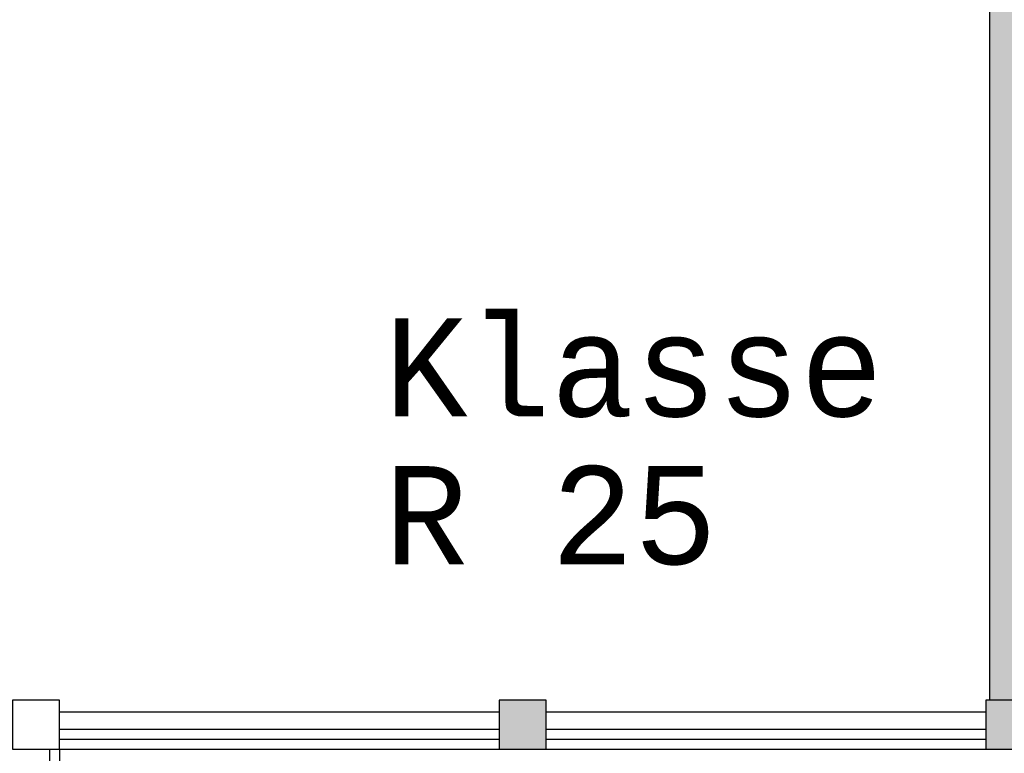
# Model space of a CAD drawing. Header units: metres. Extents: x -5 to 193, y -17 to 20.
# Tile 16 of 22: x 171.78 to 176.79, y -3.96 to -0.22. Entities that reach past the tile are written whole.
import ezdxf

# ---------------------------------------------------------------- set-up
doc = ezdxf.new("R2010")
doc.units = ezdxf.units.M
doc.header["$PDMODE"] = 65
doc.linetypes.add('AUSGEZOGEN', pattern=[0])
for name, color, linetype, lineweight in [('XR$1$003STTXT_BAUTEILBESCHRIFTUNG', 7, 'Continuous', 13), ('XR$1$003UZ013_BETON_STAHLBETON', 8, 'Continuous', 13), ('XR$1$003WN111_ALLGEMEIN', 7, 'Continuous', 13), ('XR$1$004FEGLA_GLAS', 4, 'Continuous', 13), ('XR$1$004TT111_ALLGEMEIN', 7, 'Continuous', 13)]:
    doc.layers.add(name, color=color, linetype=linetype, lineweight=lineweight)
doc.styles.add('LUCIDACONSOLE', font='LUCON.TTF')
doc.dimstyles.new('_DIMSTYLE_3', dxfattribs={"dimtxt": 0.75, "dimasz": 1, "dimexe": 0, "dimexo": 0, "dimgap": 0.375, "dimtad": 0, "dimrnd": 0.01, "dimzin": 4, "dimdsep": 46, "dimtxsty": 'Standard', "dimblk1": 'ALL_ML_STRICH', "dimblk2": 'ALL_ML_STRICH', "dimsah": 1, "dimcen": 0, "dimclrd": 1, "dimclre": 1, "dimclrt": 1, "dimadec": 0, "dimazin": 0, "dimtfac": 1, "dimtdec": 0, "dimtix": 1, "dimtmove": 2, "dimatfit": 3, "dimfxl": 1, "dimtzin": 0, "dimlwd": 0, "dimlwe": 25, "dimarcsym": 0})
doc.dimstyles.new('_DIMSTYLE_4', dxfattribs={"dimtxt": 0.75, "dimasz": 1, "dimexe": 0, "dimexo": 0, "dimgap": 0.375, "dimtad": 0, "dimrnd": 0.01, "dimzin": 4, "dimdsep": 46, "dimtxsty": 'Standard', "dimblk1": 'ALL_ML_STRICH', "dimblk2": 'ALL_ML_STRICH', "dimsah": 1, "dimcen": 0, "dimadec": 0, "dimazin": 0, "dimtfac": 1, "dimtdec": 0, "dimtix": 1, "dimtmove": 2, "dimatfit": 3, "dimfxl": 1, "dimtzin": 0, "dimlwd": 0, "dimlwe": 25, "dimarcsym": 0})

# ---------------------------------------------------------------- blocks, each defined once
blk = doc.blocks.new('ALL_ML_STRICH')
at = {"color": 0, "linetype": 'ByBlock', "lineweight": -2}
for p, q in [((0, -0.5), (0, 0.5)), ((-0.3, -0.3), (0.3, 0.3)), ((-1, 0), (0.5, 0))]:
    blk.add_line(p, q, dxfattribs=at)
blk = doc.blocks.new('*D8')
at = {"color": 1, "linetype": 'AUSGEZOGEN', "lineweight": -2}
for p, q in [((126.4039, -7.9537), (126.4039, -9.9952)), ((186.8689, -7.9537), (186.8689, -9.9952)), ((126.4039, -9.9952), (155.4489, -9.9952)), ((158.0426, -9.9952), (186.8689, -9.9952))]:
    blk.add_line(p, q, dxfattribs=at)
at = {"layer": 'DEFPOINTS', "color": 1, "linetype": 'AUSGEZOGEN', "lineweight": 25}
for p in [(126.4039, -3.9419), (186.8689, -3.9419), (126.4039, -9.9952)]:
    blk.add_point(p, dxfattribs=at)
at = {"color": 1, "linetype": 'AUSGEZOGEN', "lineweight": 25, "rotation": 180}
blk.add_blockref('ALL_ML_STRICH', (126.4039, -9.9952), dxfattribs=at)
at = {"color": 1, "linetype": 'AUSGEZOGEN', "lineweight": 25}
blk.add_blockref('ALL_ML_STRICH', (186.8689, -9.9952), dxfattribs=at)
at = {"color": 1, "linetype": 'AUSGEZOGEN', "lineweight": 25, "insert": (156.7458, -9.9952), "char_height": 0.75, "width": 2.329687, "attachment_point": 5}
blk.add_mtext('\\W0.62;\\A1;{60.46\\H0.495000;\\S^ ;}', dxfattribs=at)
blk = doc.blocks.new('*D12')
at = {"color": 0, "linetype": 'AUSGEZOGEN', "lineweight": -2}
for p, q in [((190.2188, 5.9031), (192.546, 5.9031)), ((192.546, 2.1931), (192.546, 5.9031)), ((192.546, -3.9419), (192.546, 0.0431)), ((190.2188, -3.9419), (192.546, -3.9419))]:
    blk.add_line(p, q, dxfattribs=at)
at = {"layer": 'DEFPOINTS', "color": 0, "linetype": 'AUSGEZOGEN', "lineweight": 25}
for p in [(151.7389, 5.9031), (186.8689, -3.9419), (192.546, -3.9419)]:
    blk.add_point(p, dxfattribs=at)
at = {"color": 0, "linetype": 'AUSGEZOGEN', "lineweight": 25}
for p, rotation in [((192.546, 5.9031), 90), ((192.546, -3.9419), -90.00000000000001)]:
    blk.add_blockref('ALL_ML_STRICH', p, dxfattribs=dict(at, rotation=rotation))
at = {"color": 0, "linetype": 'AUSGEZOGEN', "lineweight": 25, "insert": (192.546, 1.1181), "char_height": 0.75, "width": 1.86375, "attachment_point": 5, "rotation": 90}
blk.add_mtext('\\W0.62;\\A1;{9.85\\H0.495000;\\S^ ;}', dxfattribs=at)

msp = doc.modelspace()

# ---------------------------------------------------------------- hatches: boundary and pattern name
at = {"layer": 'XR$1$004TT111_ALLGEMEIN', "linetype": 'AUSGEZOGEN', "lineweight": 25}
for points in [[(177.9489, 2.9631), (177.9489, 2.0531), (178.0889, 2.0531), (178.0889, 1.9281), (177.8239, 1.9281), (177.8239, 2.8381), (176.8689, 2.8381), (176.8689, -3.6919), (176.7189, -3.6919), (176.7189, 2.8381), (175.7239, 2.8381), (175.7239, 1.9281), (175.4589, 1.9281), (175.4589, 2.0531), (175.5989, 2.0531), (175.5989, 2.9631)], [(174.4589, -3.6919), (174.4589, -3.9419), (174.2189, -3.9419), (174.2189, -3.6919)], [(176.9389, -3.6919), (176.9389, -3.9419), (176.6989, -3.9419), (176.6989, -3.6919)]]:
    msp.add_hatch(color=0, dxfattribs=at).paths.add_polyline_path(points, flags=16)

# ---------------------------------------------------------------- linework, layer by layer
at = {"layer": 'XR$1$003STTXT_BAUTEILBESCHRIFTUNG', "color": 1, "linetype": 'AUSGEZOGEN', "lineweight": 25}
for p, q in [((171.9789, -3.7519), (174.2189, -3.7519)), ((174.4589, -3.7519), (176.6989, -3.7519)), ((171.9789, -3.9419), (174.2189, -3.9419)), ((174.4589, -3.9419), (176.6989, -3.9419))]:
    msp.add_line(p, q, dxfattribs=at)
at = {"layer": 'XR$1$003UZ013_BETON_STAHLBETON', "color": 0, "linetype": 'AUSGEZOGEN', "lineweight": 25}
for p, q in [((174.2189, -3.8419), (171.9789, -3.8419)), ((176.6989, -3.8419), (174.4589, -3.8419)), ((171.9789, -3.8919), (174.2189, -3.8919)), ((174.4589, -3.8919), (176.6989, -3.8919))]:
    msp.add_line(p, q, dxfattribs=at)
at = {"layer": 'XR$1$003WN111_ALLGEMEIN', "color": 2, "linetype": 'AUSGEZOGEN', "lineweight": 25}
msp.add_line((176.7189, 2.8381), (176.7189, -3.6919), dxfattribs=at)
at = {"layer": 'XR$1$003WN111_ALLGEMEIN', "color": 0, "linetype": 'AUSGEZOGEN', "lineweight": 25}
for p, q in [((171.9289, -3.9419), (171.9289, -7.8919)), ((171.9789, -3.9419), (171.9789, -7.9419))]:
    msp.add_line(p, q, dxfattribs=at)
at = {"layer": 'XR$1$003WN111_ALLGEMEIN', "color": 2, "linetype": 'AUSGEZOGEN', "lineweight": 25}
for points in [[(171.7389, -3.6919), (171.7389, -3.9419), (171.9789, -3.9419), (171.9789, -3.6919), (171.7389, -3.6919)], [(174.2189, -3.6919), (174.2189, -3.9419), (174.4589, -3.9419), (174.4589, -3.6919), (174.2189, -3.6919)], [(176.6989, -3.6919), (176.6989, -3.9419), (176.9389, -3.9419), (176.9389, -3.6919), (176.6989, -3.6919)]]:
    msp.add_lwpolyline(points, close=True, dxfattribs=at)

# ---------------------------------------------------------------- texts
at = {"layer": 'XR$1$004FEGLA_GLAS', "color": 0, "linetype": 'AUSGEZOGEN', "lineweight": 25, "insert": (173.6354, -1.7462), "char_height": 0.5, "width": 3.162017, "attachment_point": 1, "line_spacing_factor": 0.903614, "style": 'LUCIDACONSOLE'}
msp.add_mtext('{\\fLucida Console|i0|b0;\\H0.500000;\\W1.000000;\\C7;Klasse}\\P{\\fLucida Console|i0|b0;\\H0.500000;\\W1.000000;\\C7;R 25}\\P', dxfattribs=at)

# ---------------------------------------------------------------- dimensions: what is measured, and where the dimension line sits
at = {"color": 0, "linetype": 'AUSGEZOGEN', "lineweight": 25}
dim = msp.add_linear_dim(base=(192.5459844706, 5.9031066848), p1=(190.2188044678, -3.9418933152), p2=(190.2188044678, 5.9031066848), angle=90, dimstyle='_DIMSTYLE_4', override={"dimpost": '<>', "dimclrd": 0, "dimclre": 0, "dimclrt": 0, "dimlwd": 0, "dimlwe": 25}, dxfattribs=at)
dim.commit()
dim.dimension.update_dxf_attribs({"geometry": '*D12', "text_midpoint": (192.5459844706, 1.1181066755)})
at = {"color": 1, "linetype": 'AUSGEZOGEN', "lineweight": 25}
dim = msp.add_linear_dim(base=(186.8688857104, -9.9952255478), p1=(126.4038857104, -7.9537400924), p2=(186.8688857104, -7.9537400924), dimstyle='_DIMSTYLE_3', override={"dimpost": '<>', "dimclrd": 1, "dimclre": 1, "dimclrt": 1, "dimlwd": 0, "dimlwe": 25}, dxfattribs=at)
dim.commit()
dim.dimension.update_dxf_attribs({"geometry": '*D8', "text_midpoint": (156.745760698, -9.9952255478)})

doc.saveas('drawing.dxf')
